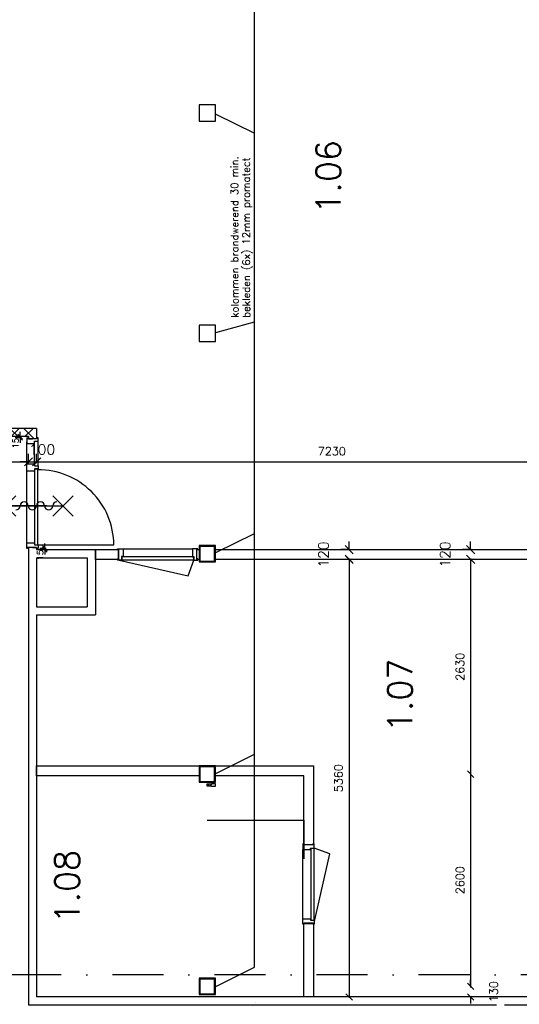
# Model space of a CAD drawing. Extents: x -84256 to 172857, y -58817 to 112048.
# Tile 52 of 90: x 40470 to 46587, y 42427 to 54488. Entities that reach past the tile are written whole.
import ezdxf

# ---------------------------------------------------------------- set-up
doc = ezdxf.new("R2010")
doc.units = 0
doc.header["$LTSCALE"] = 50
doc.header["$MEASUREMENT"] = 0
doc.header["$PDMODE"] = 3
doc.header["$PDSIZE"] = 0.001
doc.linetypes.add('DASHDOT', pattern=[25, 12.5, -6.25, 0, -6.25])
doc.layers.get('0').update_dxf_attribs({"linetype": 'CONTINUOUS'})
doc.layers.get('DEFPOINTS').update_dxf_attribs({"linetype": 'CONTINUOUS'})
for name, color, linetype in [('_BESTAAND_ONGEWIJZIGD', 8, 'CONTINUOUS'), ('_BRANDCOMPART', 6, 'DASHDOT'), ('A--A22--_F123-', 9, 'CONTINUOUS'), ('A--L21--', 3, 'CONTINUOUS'), ('A--L22--_F-2--', 7, 'CONTINUOUS'), ('A--L32--', 7, 'CONTINUOUS'), ('A--L32--_F-2--', 7, 'CONTINUOUS'), ('A--L32--_F123-', 1, 'CONTINUOUS'), ('A--L32--_F123-DRAAIR', 7, 'CONTINUOUS'), ('A--L3A1_VPORTS', 1, 'CONTINUOUS'), ('A--L65--', 7, 'CONTINUOUS'), ('A--L65--_F-23-', 7, 'CONTINUOUS'), ('A--L65--_F123-', 7, 'CONTINUOUS'), ('A--M$1A-_F123-', 1, 'CONTINUOUS'), ('A--M1$A-_F123-', 1, 'CONTINUOUS'), ('A--T$1A-18_TEKST', 1, 'CONTINUOUS'), ('A--T$1A-_F123-_R', 4, 'CONTINUOUS'), ('TEKST_KOZIJNMERK', 10, 'CONTINUOUS'), ('X--LR---_CP', 7, 'CONTINUOUS')]:
    doc.layers.add(name, color=color, linetype=linetype)
doc.styles.add('ALFA-0_25', font='ROMANS')
doc.styles.add('HIEMSTRA', font='romans.shx')
doc.dimstyles.new('BEILEN', dxfattribs={"dimscale": 40, "dimtxt": 2.5, "dimasz": 2, "dimexe": 0.3, "dimexo": 0.3, "dimgap": 2, "dimtad": 1, "dimdec": 0, "dimzin": 0, "dimdsep": 46, "dimtxsty": 'HIEMSTRA', "dimblk1": 'OBLIQUE', "dimblk2": 'OBLIQUE', "dimsah": 1, "dimcen": -0.09, "dimdle": 0.3, "dimse1": 1, "dimclrd": 2, "dimclre": 2, "dimclrt": 3, "dimadec": 0, "dimazin": 0, "dimtfac": 1, "dimtdec": 4, "dimtofl": 0, "dimtmove": 2, "dimatfit": 3, "dimldrblk": 'OBLIQUE', "dimfxl": 1, "dimtvp": 625, "dimtolj": 1, "dimtzin": 0, "dimarcsym": 0})
doc.dimstyles.new('STANDARD$0', dxfattribs={"dimscale": 50, "dimtxt": 2.5, "dimasz": 2, "dimexe": 2, "dimexo": 0, "dimgap": 2, "dimtad": 1, "dimdec": 0, "dimzin": 0, "dimdsep": 46, "dimtxsty": 'ALFA-0_25', "dimblk1": 'OBLIQUE', "dimblk2": 'OBLIQUE', "dimsah": 1, "dimcen": -3, "dimdle": 2, "dimclrd": 1, "dimclre": 1, "dimclrt": 2, "dimadec": 0, "dimazin": 0, "dimtfac": 0.666667, "dimtofl": 0, "dimtmove": 2, "dimatfit": 3, "dimldrblk": 'OBLIQUE', "dimfxl": 1, "dimtvp": 0.833333, "dimtolj": 1, "dimtzin": 0, "dimarcsym": 0})
pattern_1 = [(45, (-40627.31, -49430.54), (-84.85281, 84.85281), []), (135, (-40627.31, -49430.54), (-84.85281, -84.85281), [])]

# ---------------------------------------------------------------- blocks, each defined once
blk = doc.blocks.new('dr_930type4b')
at = {"layer": 'A--L32--_F123-', "color": 1}
for p, q in [((67, 0), (1307, 0)), ((1037, -94), (1287, -94)), ((1010, -139), (1312, -139))]:
    blk.add_line(p, q, dxfattribs=at)
at = {"layer": 'A--L32--_F123-'}
for points in [[(0, -9), (0, 0), (67, 0), (67, -94), (42, -94), (42, -139), (0, -139), (0, -121), (12, -121), (12, -9), (0, -9)], [(949, 0), (1035, 0), (1037, 0), (1037, -94), (1037, -94), (1010, -94), (1010, -139), (1010, -139), (974, -139), (974, -139), (974, -94), (949, -94), (947, -94), (947, 0)], [(1354, -9), (1354, 0), (1287, 0), (1287, -94), (1312, -94), (1312, -139), (1354, -139), (1354, -121), (1342, -121), (1342, -9), (1354, -9)], [(44, -96), (44, -136), (970, -136), (967, -96), (44, -96)]]:
    blk.add_lwpolyline(points, close=True, dxfattribs=at)
blk.add_point((1374, 0), dxfattribs=at)
blk.add_point((1374, 0), dxfattribs=at)
at = {"layer": 'A--L32--_F123-DRAAIR', "color": 1}
blk.add_lwpolyline([(44, -136), (44, -1066, 0.414214), (963, -136)], format="xyb", dxfattribs=at)
at = {"layer": 'X--LR---_CP', "color": 1, "linetype": 'Continuous'}
blk.add_point((0, 0), dxfattribs=at)
at = {"layer": 'X--LR---_CP', "color": 1}
blk.add_point((982, 0), dxfattribs=at)
blk = doc.blocks.new('*U1230')
at = {"layer": 'A--L21--', "color": 8, "linetype": 'Continuous'}
for points in [[(0, 50), (0, 50), (-5680, 50), (-5680, 50)], [(-50, -50), (-50, -50), (-5780, -50), (-5780, -50)]]:
    blk.add_lwpolyline(points, dxfattribs=at)
blk = doc.blocks.new('*U1225')
at = {"layer": 'A--L21--', "color": 8, "linetype": 'Continuous'}
for points in [[(-50, 50), (-50, 50), (-1870, 50), (-1870, 50)], [(-50, -50), (-50, -50), (-1820, -50), (-1820, -50)]]:
    blk.add_lwpolyline(points, dxfattribs=at)
blk = doc.blocks.new('*U1223')
at = {"layer": 'A--L21--', "color": 8, "linetype": 'Continuous'}
for points in [[(-50, 0), (-50, 0), (-50, -4830), (-50, -4830)], [(50, -50), (50, -50), (50, -4730), (50, -4730)]]:
    blk.add_lwpolyline(points, dxfattribs=at)
blk = doc.blocks.new('*U1209')
at = {"layer": 'A--A22--_F123-', "linetype": 'Continuous'}
h = blk.add_hatch(dxfattribs=at)
h.set_pattern_fill('ALFAKRS', color=256, scale=120, style=0)
h.set_pattern_definition(pattern_1)
h.paths.add_polyline_path([(0, 0), (50, 50), (-1150, 50), (-1150, 0), (-1150, -50), (-50, -50)])
at = {"layer": 'A--L22--_F-2--', "color": 2, "linetype": 'Continuous'}
for points in [[(50, 50), (50, 50), (-1150, 50), (-1150, 0)], [(-50, -50), (-50, -50), (-1150, -50), (-1150, 0)]]:
    blk.add_lwpolyline(points, dxfattribs=at)
blk = doc.blocks.new('*U1208')
at = {"layer": 'A--A22--_F123-', "linetype": 'Continuous'}
h = blk.add_hatch(dxfattribs=at)
h.set_pattern_fill('ALFAKRS', color=256, scale=120, style=0)
h.set_pattern_definition(pattern_1)
h.paths.add_polyline_path([(0, 0), (50, 50), (50, -77), (0, -77), (-50, -77), (-50, -50)])
at = {"layer": 'A--L22--_F-2--', "color": 2, "linetype": 'Continuous'}
for points in [[(50, 50), (50, 50), (50, -77), (0, -77)], [(-50, -50), (-50, -50), (-50, -77), (0, -77)]]:
    blk.add_lwpolyline(points, dxfattribs=at)
blk = doc.blocks.new('S060204-')
at = {"layer": 'A--L65--_F-23-', "color": 255}
blk.add_circle((0, 0), 0.0123, dxfattribs=at)
at = {"layer": 'A--L65--_F123-', "color": 1, "linetype": 'Continuous'}
for points in [[(-1.25, 6.25), (1.25, 3.75)], [(1.25, 6.25), (-1.25, 3.75)], [(0, 0), (0, 5)]]:
    blk.add_lwpolyline(points, dxfattribs=at)
blk = doc.blocks.new('S060205A')
at = {"layer": 'A--L65--_F-23-', "color": 255}
blk.add_circle((0, -0.0123), 0.0123, dxfattribs=at)
at = {"layer": 'A--L65--_F123-', "color": 1, "linetype": 'Continuous'}
blk.add_lwpolyline([(0, -0.0123), (0, 6.2377)], dxfattribs=at)
for points in [[(-0.5, 5.7377, 0.41), (0, 5.2377)], [(0, 4.2377, 1), (0, 5.2377)], [(0, 4.2377, 1), (0, 3.2377)], [(0, 2.2377, 1), (0, 3.2377)], [(0, 2.2377, 1), (0, 1.2377)], [(0.5, 0.7377, 0.41), (0, 1.2377)]]:
    blk.add_lwpolyline(points, format="xyb", dxfattribs=at)
at = {"layer": 'A--L65--', "xscale": -1}
blk.add_blockref('S060204-', (0, 1.4877), dxfattribs=at)
blk.add_blockref('S060204-', (0, 1.4877), dxfattribs=at)
at = {"layer": 'A--L65--', "rotation": 180}
blk.add_blockref('S060204-', (0, 4.4877), dxfattribs=at)
blk.add_blockref('S060204-', (0, 4.4877), dxfattribs=at)
blk = doc.blocks.new('*U1123')
at = {"layer": 'A--L21--', "color": 8, "linetype": 'Continuous'}
for points in [[(0, 0), (-50, 0), (-50, -77), (-50, -77)], [(0, 0), (50, 0), (50, -27), (50, -27)]]:
    blk.add_lwpolyline(points, dxfattribs=at)
blk = doc.blocks.new('*U1122')
at = {"layer": 'A--L21--', "color": 8, "linetype": 'Continuous'}
for points in [[(-50, 0), (-50, 0), (-50, -700), (-50, -700)], [(50, -50), (50, -50), (50, -650), (50, -650)]]:
    blk.add_lwpolyline(points, dxfattribs=at)
blk = doc.blocks.new('*U1121')
at = {"layer": 'A--L21--', "color": 8, "linetype": 'Continuous'}
for points in [[(50, 50), (50, 50), (50, -750), (50, -750)], [(-50, -50), (-50, -50), (-50, -650), (-50, -650)]]:
    blk.add_lwpolyline(points, dxfattribs=at)
blk = doc.blocks.new('*U1120')
at = {"layer": 'A--L21--', "color": 8, "linetype": 'Continuous'}
for points in [[(50, 50), (50, 50), (670, 50), (670, 50)], [(50, -50), (50, -50), (770, -50), (770, -50)]]:
    blk.add_lwpolyline(points, dxfattribs=at)
blk = doc.blocks.new('*U1119')
at = {"layer": 'A--L21--', "color": 8, "linetype": 'Continuous'}
for points in [[(50, 50), (50, 50), (770, 50), (770, 50)], [(50, -50), (50, -50), (670, -50), (670, -50)]]:
    blk.add_lwpolyline(points, dxfattribs=at)
blk = doc.blocks.new('_OBLIQUE')
at = {"color": 0, "linetype": 'ByBlock'}
blk.add_line((-0.5, -0.5), (0.5, 0.5), dxfattribs=at)
blk = doc.blocks.new('*D115')
at = {"layer": 'A--M$1A-_F123-', "color": 2, "linetype": 'Continuous', "lineweight": -2, "transparency": 16777216}
blk.add_line((39615, 49072), (40589, 49072), dxfattribs=at)
at = {"layer": 'DEFPOINTS', "color": 0, "linetype": 'Continuous', "transparency": 16777216}
for p in [(39627, 49072), (40577, 49072), (40577, 49072)]:
    blk.add_point(p, dxfattribs=at)
at = {"layer": 'A--M$1A-_F123-', "color": 2, "linetype": 'Continuous', "lineweight": -2, "transparency": 16777216, "xscale": 80, "yscale": 80, "zscale": 80, "rotation": 180}
blk.add_blockref('_OBLIQUE', (39627, 49072), dxfattribs=at)
at = {"layer": 'A--M$1A-_F123-', "color": 2, "linetype": 'Continuous', "lineweight": -2, "transparency": 16777216, "xscale": 80, "yscale": 80, "zscale": 80}
blk.add_blockref('_OBLIQUE', (40577, 49072), dxfattribs=at)
at = {"layer": 'A--M$1A-_F123-', "color": 3, "linetype": 'Continuous', "transparency": 16777216, "insert": (40092, 49272), "char_height": 100, "attachment_point": 5, "style": 'HIEMSTRA'}
blk.add_mtext('\\A1;950', dxfattribs=at)
blk = doc.blocks.new('*D122')
at = {"layer": 'A--M$1A-_F123-', "color": 2, "linetype": 'Continuous', "lineweight": -2, "transparency": 16777216}
for p, q in [((40665, 49072), (47919, 49072)), ((47907, 48975), (47907, 49084))]:
    blk.add_line(p, q, dxfattribs=at)
at = {"layer": 'DEFPOINTS', "color": 0, "linetype": 'Continuous', "transparency": 16777216}
for p in [(40677, 49072), (47907, 49072), (47907, 48963)]:
    blk.add_point(p, dxfattribs=at)
at = {"layer": 'A--M$1A-_F123-', "color": 2, "linetype": 'Continuous', "lineweight": -2, "transparency": 16777216, "xscale": 80, "yscale": 80, "zscale": 80, "rotation": 180}
blk.add_blockref('_OBLIQUE', (40677, 49072), dxfattribs=at)
at = {"layer": 'A--M$1A-_F123-', "color": 2, "linetype": 'Continuous', "lineweight": -2, "transparency": 16777216, "xscale": 80, "yscale": 80, "zscale": 80}
blk.add_blockref('_OBLIQUE', (47907, 49072), dxfattribs=at)
at = {"layer": 'A--M$1A-_F123-', "color": 3, "linetype": 'Continuous', "transparency": 16777216, "insert": (44292, 49202), "char_height": 100, "attachment_point": 5, "style": 'HIEMSTRA'}
blk.add_mtext('\\A1;7230', dxfattribs=at)
blk = doc.blocks.new('*D123')
at = {"layer": 'A--M$1A-_F123-', "color": 2, "linetype": 'Continuous', "lineweight": -2, "transparency": 16777216}
for p, q in [((44503, 47889), (44503, 42505)), ((44491, 42517), (44491, 42517))]:
    blk.add_line(p, q, dxfattribs=at)
at = {"layer": 'DEFPOINTS', "color": 0, "linetype": 'Continuous', "transparency": 16777216}
for p in [(44503, 47877), (44503, 42517), (44503, 42517)]:
    blk.add_point(p, dxfattribs=at)
at = {"layer": 'A--M$1A-_F123-', "color": 2, "linetype": 'Continuous', "lineweight": -2, "transparency": 16777216, "xscale": 80, "yscale": 80, "zscale": 80}
for p, rotation in [((44503, 47877), 90), ((44503, 42517), 270)]:
    blk.add_blockref('_OBLIQUE', p, dxfattribs=dict(at, rotation=rotation))
at = {"layer": 'A--M$1A-_F123-', "color": 3, "linetype": 'Continuous', "transparency": 16777216, "insert": (44373, 45197), "char_height": 100, "attachment_point": 5, "rotation": 90, "style": 'HIEMSTRA'}
blk.add_mtext('\\A1;5360', dxfattribs=at)
blk = doc.blocks.new('*D124')
at = {"layer": 'A--M$1A-_F123-', "color": 2, "linetype": 'Continuous', "lineweight": -2, "transparency": 16777216}
blk.add_line((45991, 47889), (45991, 45235), dxfattribs=at)
at = {"layer": 'DEFPOINTS', "color": 0, "linetype": 'Continuous', "transparency": 16777216}
for p in [(45351, 47877), (45991, 45247), (45991, 45247)]:
    blk.add_point(p, dxfattribs=at)
at = {"layer": 'A--M$1A-_F123-', "color": 2, "linetype": 'Continuous', "lineweight": -2, "transparency": 16777216, "xscale": 80, "yscale": 80, "zscale": 80}
for p, rotation in [((45991, 47877), 90), ((45991, 45247), 270)]:
    blk.add_blockref('_OBLIQUE', p, dxfattribs=dict(at, rotation=rotation))
at = {"layer": 'A--M$1A-_F123-', "color": 3, "linetype": 'Continuous', "transparency": 16777216, "insert": (45861, 46562), "char_height": 100, "attachment_point": 5, "rotation": 90, "style": 'HIEMSTRA'}
blk.add_mtext('\\A1;2630', dxfattribs=at)
blk = doc.blocks.new('*D125')
at = {"layer": 'A--M$1A-_F123-', "color": 2, "linetype": 'Continuous', "lineweight": -2, "transparency": 16777216}
for p, q in [((45991, 45259), (45991, 42635)), ((45989, 42647), (46003, 42647))]:
    blk.add_line(p, q, dxfattribs=at)
at = {"layer": 'DEFPOINTS', "color": 0, "linetype": 'Continuous', "transparency": 16777216}
for p in [(45991, 45247), (45977, 42647), (45991, 42647)]:
    blk.add_point(p, dxfattribs=at)
at = {"layer": 'A--M$1A-_F123-', "color": 2, "linetype": 'Continuous', "lineweight": -2, "transparency": 16777216, "xscale": 80, "yscale": 80, "zscale": 80}
for p, rotation in [((45991, 45247), 90), ((45991, 42647), 270)]:
    blk.add_blockref('_OBLIQUE', p, dxfattribs=dict(at, rotation=rotation))
at = {"layer": 'A--M$1A-_F123-', "color": 3, "linetype": 'Continuous', "transparency": 16777216, "insert": (45861, 43947), "char_height": 100, "attachment_point": 5, "rotation": 90, "style": 'HIEMSTRA'}
blk.add_mtext('\\A1;2600', dxfattribs=at)
blk = doc.blocks.new('*D126')
at = {"layer": 'A--M$1A-_F123-', "color": 2, "linetype": 'Continuous', "lineweight": -2, "transparency": 16777216}
for p, q in [((45991, 42647), (45991, 42727)), ((45989, 42517), (46003, 42517)), ((45991, 42517), (45991, 42437))]:
    blk.add_line(p, q, dxfattribs=at)
at = {"layer": 'DEFPOINTS', "color": 0, "linetype": 'Continuous', "transparency": 16777216}
for p in [(45977, 42647), (45977, 42517), (45991, 42517)]:
    blk.add_point(p, dxfattribs=at)
at = {"layer": 'A--M$1A-_F123-', "color": 2, "linetype": 'Continuous', "lineweight": -2, "transparency": 16777216, "xscale": 80, "yscale": 80, "zscale": 80}
for p, rotation in [((45991, 42647), 270), ((45991, 42517), 90)]:
    blk.add_blockref('_OBLIQUE', p, dxfattribs=dict(at, rotation=rotation))
at = {"layer": 'A--M$1A-_F123-', "color": 3, "linetype": 'Continuous', "transparency": 16777216, "insert": (46273, 42582), "char_height": 100, "attachment_point": 5, "rotation": 90, "style": 'HIEMSTRA'}
blk.add_mtext('\\A1;130', dxfattribs=at)
blk = doc.blocks.new('*D346')
at = {"color": 1, "linetype": 'ByBlock', "transparency": 16777216}
for p, q in [((40577, 49054), (40577, 49172)), ((40677, 49054), (40677, 49172)), ((40577, 49072), (40477, 49072)), ((40577, 49072), (40677, 49072)), ((40677, 49072), (40777, 49072))]:
    blk.add_line(p, q, dxfattribs=at)
at = {"layer": 'DEFPOINTS', "color": 0, "linetype": 'ByBlock', "transparency": 16777216}
for p in [(40577, 49054), (40677, 49072), (40677, 49054)]:
    blk.add_point(p, dxfattribs=at)
at = {"color": 1, "linetype": 'ByBlock', "transparency": 16777216, "xscale": 100, "yscale": 100, "zscale": 100}
blk.add_blockref('_OBLIQUE', (40577, 49072), dxfattribs=at)
at = {"color": 1, "linetype": 'ByBlock', "transparency": 16777216, "xscale": 100, "yscale": 100, "zscale": 100, "rotation": 180}
blk.add_blockref('_OBLIQUE', (40677, 49072), dxfattribs=at)
at = {"color": 2, "linetype": 'ByBlock', "transparency": 16777216, "insert": (40743, 49223), "char_height": 125, "attachment_point": 5, "style": 'ALFA-0_25'}
blk.add_mtext('\\A1;100', dxfattribs=at)
blk = doc.blocks.new('*D347')
at = {"layer": 'A--M$1A-_F123-', "color": 1, "linetype": 'Continuous', "lineweight": -2, "transparency": 16777216}
for p, q in [((44503, 47997), (44503, 48097)), ((44509, 47997), (44403, 47997)), ((44509, 47877), (44403, 47877)), ((44503, 47877), (44503, 47777))]:
    blk.add_line(p, q, dxfattribs=at)
at = {"layer": 'DEFPOINTS', "color": 0, "linetype": 'Continuous', "transparency": 16777216}
for p in [(44503, 47997), (44509, 47997), (44509, 47877)]:
    blk.add_point(p, dxfattribs=at)
at = {"layer": 'A--M$1A-_F123-', "color": 1, "linetype": 'Continuous', "lineweight": -2, "transparency": 16777216, "xscale": 100, "yscale": 100, "zscale": 100}
for p, rotation in [((44503, 47997), 270), ((44503, 47877), 90)]:
    blk.add_blockref('_OBLIQUE', p, dxfattribs=dict(at, rotation=rotation))
at = {"layer": 'A--M$1A-_F123-', "color": 2, "linetype": 'Continuous', "transparency": 16777216, "insert": (44190, 47937), "char_height": 125, "attachment_point": 5, "rotation": 90, "style": 'ALFA-0_25'}
blk.add_mtext('\\A1;120', dxfattribs=at)
blk = doc.blocks.new('*D348')
at = {"layer": 'A--M$1A-_F123-', "color": 1, "linetype": 'Continuous', "lineweight": -2, "transparency": 16777216}
for p, q in [((45991, 47997), (45991, 48097)), ((45998, 47997), (45891, 47997)), ((45998, 47877), (45891, 47877)), ((45991, 47877), (45991, 47777))]:
    blk.add_line(p, q, dxfattribs=at)
at = {"layer": 'DEFPOINTS', "color": 0, "linetype": 'Continuous', "transparency": 16777216}
for p in [(45991, 47997), (45998, 47997), (45998, 47877)]:
    blk.add_point(p, dxfattribs=at)
at = {"layer": 'A--M$1A-_F123-', "color": 1, "linetype": 'Continuous', "lineweight": -2, "transparency": 16777216, "xscale": 100, "yscale": 100, "zscale": 100}
for p, rotation in [((45991, 47997), 270), ((45991, 47877), 90)]:
    blk.add_blockref('_OBLIQUE', p, dxfattribs=dict(at, rotation=rotation))
at = {"layer": 'A--M$1A-_F123-', "color": 2, "linetype": 'Continuous', "transparency": 16777216, "insert": (45679, 47937), "char_height": 125, "attachment_point": 5, "rotation": 90, "style": 'ALFA-0_25'}
blk.add_mtext('\\A1;120', dxfattribs=at)
blk = doc.blocks.new('*D502')
at = {"layer": 'A--M1$A-_F123-', "color": 1, "lineweight": -2, "transparency": 16777216}
for p, q in [((40492, 49381), (40416, 49381)), ((40492, 49366), (40416, 49366)), ((40476, 49381), (40476, 49441)), ((40476, 49366), (40476, 49306))]:
    blk.add_line(p, q, dxfattribs=at)
at = {"layer": 'DEFPOINTS', "color": 0, "transparency": 16777216}
for p in [(40476, 49366), (40492, 49381), (40492, 49366)]:
    blk.add_point(p, dxfattribs=at)
at = {"layer": 'A--M1$A-_F123-', "color": 1, "lineweight": -2, "transparency": 16777216, "xscale": 60, "yscale": 60, "zscale": 60}
for p, rotation in [((40476, 49381), 270), ((40476, 49366), 90)]:
    blk.add_blockref('_OBLIQUE', p, dxfattribs=dict(at, rotation=rotation))
at = {"layer": 'A--M1$A-_F123-', "color": 2, "transparency": 16777216, "insert": (40419, 49299), "char_height": 75, "attachment_point": 5, "rotation": 90, "style": 'ALFA-0_25'}
blk.add_mtext('\\A1;15', dxfattribs=at)
blk = doc.blocks.new('*U910')
at = {"layer": 'A--A22--_F123-', "linetype": 'Continuous'}
h = blk.add_hatch(dxfattribs=at)
h.set_pattern_fill('ALFAKRS', color=256, scale=120, style=0)
h.set_pattern_definition([(45, (-42817.03, -45099.86), (-84.85281, 84.85281), []), (135, (-42817.03, -45099.86), (-84.85281, -84.85281), [])])
h.paths.add_polyline_path([(0, 0), (-50, 0), (-50, 27), (0, 27), (50, 27), (50, 0)])
at = {"layer": 'A--L22--_F-2--', "color": 2, "linetype": 'Continuous'}
for points in [[(0, 0), (-50, 0), (-50, 27), (0, 27)], [(0, 0), (50, 0), (50, 27), (0, 27)]]:
    blk.add_lwpolyline(points, dxfattribs=at)
blk = doc.blocks.new('*D527')
at = {"layer": 'A--M1$A-_F123-', "color": 1, "lineweight": -2, "transparency": 16777216}
for p, q in [((40793, 48012), (40717, 48012)), ((40777, 48012), (40777, 48072)), ((40793, 47997), (40717, 47997)), ((40777, 47997), (40777, 47937))]:
    blk.add_line(p, q, dxfattribs=at)
at = {"layer": 'DEFPOINTS', "color": 0, "transparency": 16777216}
for p in [(40793, 48012), (40777, 47997), (40793, 47997)]:
    blk.add_point(p, dxfattribs=at)
at = {"layer": 'A--M1$A-_F123-', "color": 1, "lineweight": -2, "transparency": 16777216, "xscale": 60, "yscale": 60, "zscale": 60}
for p, rotation in [((40777, 48012), 270), ((40777, 47997), 90)]:
    blk.add_blockref('_OBLIQUE', p, dxfattribs=dict(at, rotation=rotation))
at = {"layer": 'A--M1$A-_F123-', "color": 2, "transparency": 16777216, "insert": (40720, 47930), "char_height": 75, "attachment_point": 5, "rotation": 90, "style": 'ALFA-0_25'}
blk.add_mtext('\\A1;15', dxfattribs=at)

msp = doc.modelspace()

# ---------------------------------------------------------------- linework, layer by layer
at = {"layer": '_BESTAAND_ONGEWIJZIGD'}
msp.add_line((43356, 42445.8), (43356, 42445.8), dxfattribs=at)
at = {"layer": '_BESTAAND_ONGEWIJZIGD', "linetype": 'Continuous'}
for points in [[(42667, 47846.9), (42867, 47846.9), (42867, 48046.9), (42667, 48046.9)], [(42667, 47846.9), (42867, 47846.9), (42867, 48046.9), (42667, 48046.9)], [(42677, 47856.9), (42857, 47856.9), (42857, 48036.9), (42677, 48036.9)], [(42677, 47856.9), (42857, 47856.9), (42857, 48036.9), (42677, 48036.9)], [(42667, 45146.9), (42867, 45146.9), (42867, 45346.9), (42667, 45346.9)], [(42667, 45146.9), (42867, 45146.9), (42867, 45346.9), (42667, 45346.9)], [(42677, 45156.9), (42857, 45156.9), (42857, 45336.9), (42677, 45336.9)], [(42677, 45156.9), (42857, 45156.9), (42857, 45336.9), (42677, 45336.9)], [(42667, 42546.9), (42867, 42546.9), (42867, 42746.9), (42667, 42746.9)], [(42667, 42546.9), (42867, 42546.9), (42867, 42746.9), (42667, 42746.9)], [(42677, 42556.9), (42857, 42556.9), (42857, 42736.9), (42677, 42736.9)], [(42677, 42556.9), (42857, 42556.9), (42857, 42736.9), (42677, 42736.9)]]:
    msp.add_lwpolyline(points, close=True, dxfattribs=at)
at = {"layer": '_BRANDCOMPART'}
msp.add_lwpolyline([(47099.4, 30650.8), (47099.4, 35817.5), (46214, 35817.5), (46214, 37113.5), (49181.3, 37113.5), (49181.3, 39577.1), (48480, 39577.1), (48480, 42789.3), (40221.6, 42789.3), (40221.6, 49046.7), (39064.6, 49046.7), (39064.6, 56840.7), (39064.6, 56840.7), (40388.8, 56840.7), (40388.8, 59802), (40388.8, 59802), (37996.9, 59802), (37996.9, 64946.5), (36327, 64587.4), (36327, 72357.4), (34739.4, 72702.5)], dxfattribs=at)
at = {"layer": 'A--L21--', "color": 2, "linetype": 'Continuous'}
for p, q in [((42867, 45227), (42867, 45346.9)), ((42867, 45346.9), (44067, 45346.9)), ((44067, 45346.9), (44067, 44379.3)), ((43947.2, 45226.9), (42867, 45227)), ((43947, 44379.3), (43947.2, 45226.9)), ((44067, 44379.3), (43947, 44379.3))]:
    msp.add_line(p, q, dxfattribs=at)
at = {"layer": 'A--L21--'}
for points in [[(42667, 53246.9), (42867, 53246.9), (42867, 53446.9), (42667, 53446.9)], [(42667, 50546.9), (42867, 50546.9), (42867, 50746.9), (42667, 50746.9)], [(42667, 45146.9), (42867, 45146.9), (42867, 45346.9), (42667, 45346.9)]]:
    msp.add_lwpolyline(points, close=True, dxfattribs=at)
at = {"layer": 'A--L21--', "color": 2, "linetype": 'Continuous'}
for points in [[(41397.3, 47996.9), (41680, 47996.7), (41680, 47876.9), (41397.3, 47876.9)], [(42640, 47996.9), (42667, 47996.7), (42667, 47876.9), (42640, 47876.9)], [(42867, 47996.9), (47807, 47996.7), (47807, 47876.9), (42867, 47876.9)], [(40677.3, 45346.9), (42667, 45346.8), (42667, 45226.9), (40677.3, 45226.9)], [(43947, 42516.9), (43947.2, 43416.9), (44067, 43416.9), (44067, 42516.9)]]:
    msp.add_lwpolyline(points, close=True, dxfattribs=at)
at = {"layer": 'A--L32--_F-2--', "color": 1, "linetype": 'Continuous'}
for points in [[(41686, 47866.7), (42532.3, 47675.5), (42602, 47866.7)], [(44077.2, 43425.3), (44268.4, 44271.6), (44077.2, 44341.3)]]:
    msp.add_lwpolyline(points, dxfattribs=at)
at = {"layer": 'A--L32--_F123-', "color": 1}
for p, q in [((41735, 48005.7), (42585, 48005.7)), ((43938.2, 43474.3), (43938.2, 44324.3))]:
    msp.add_line(p, q, dxfattribs=at)
at = {"layer": 'A--L32--_F123-'}
for points in [[(41668, 47996.7), (41668, 48005.7), (41735, 48005.7), (41735, 47912), (41718, 47912), (41718, 47866.7), (41668, 47866.7), (41668, 47884.7), (41680, 47884.7), (41680, 47996.7), (41668, 47996.7)], [(42652, 47996.7), (42652, 48005.7), (42585, 48005.7), (42585, 47912), (42602, 47912), (42602, 47866.7), (42652, 47866.7), (42652, 47884.7), (42640, 47884.7), (42640, 47996.7), (42652, 47996.7)], [(41720, 47910.2), (41720, 47870.2), (42600, 47870.2), (42597, 47910.2), (41720, 47910.2)], [(43947.2, 44391.3), (43938.2, 44391.3), (43938.2, 44324.3), (44031.9, 44324.3), (44031.9, 44341.3), (44077.2, 44341.3), (44077.2, 44391.3), (44059.2, 44391.3), (44059.2, 44379.3), (43947.2, 44379.3), (43947.2, 44391.3)], [(44033.7, 43459.3), (44073.7, 43459.3), (44073.7, 44339.3), (44033.7, 44336.3), (44033.7, 43459.3)], [(43947.2, 43407.3), (43938.2, 43407.3), (43938.2, 43474.3), (44031.9, 43474.3), (44031.9, 43457.3), (44077.2, 43457.3), (44077.2, 43407.3), (44059.2, 43407.3), (44059.2, 43419.3), (43947.2, 43419.3), (43947.2, 43407.3)]]:
    msp.add_lwpolyline(points, close=True, dxfattribs=at)
at = {"layer": 'A--L3A1_VPORTS'}
for p, q in [((42767, 44682.3), (43947, 44682.3)), ((43947, 44682.3), (43947, 44209.5))]:
    msp.add_line(p, q, dxfattribs=at)
at = {"layer": 'TEKST_KOZIJNMERK'}
for p, q in [((43346.7, 42880.4), (43346.7, 55807.9)), ((42870.5, 53329.9), (43346.7, 53096.4)), ((42870.5, 50655.2), (43346.7, 50787.3)), ((42870.5, 47959.4), (43346.7, 48192.9)), ((42870.5, 45256.3), (43346.7, 45489.8)), ((42870.5, 42646.9), (43346.7, 42880.4))]:
    msp.add_line(p, q, dxfattribs=at)
at = {"layer": 'X--LR---_CP'}
msp.add_point((41668, 48005.7), dxfattribs=at)
at = {"layer": 'X--LR---_CP', "color": 1}
for p in [(41680, 47996.7), (41680, 47884.7)]:
    msp.add_point(p, dxfattribs=at)
at = {"layer": 'X--LR---_CP', "color": 2}
for p in [(42640, 47996.7), (42640, 47884.7)]:
    msp.add_point(p, dxfattribs=at)

# ---------------------------------------------------------------- block references
at = {"layer": 'A--L21--', "linetype": 'Continuous'}
for name, p in [('*U1209', (40627.3, 49430.5)), ('*U1208', (40627.3, 49430.5)), ('*U1123', (40627.3, 48023.5)), ('*U1122', (40627.3, 47946.9)), ('*U1119', (40627.3, 47946.9)), ('*U1121', (41347.3, 47946.9)), ('*U1120', (40627.3, 47246.9)), ('*U1223', (40627.3, 47246.9)), ('*U910', (42817, 45099.9)), ('*U1230', (46357, 42466.9)), ('*U1225', (48227.3, 42466.9))]:
    msp.add_blockref(name, p, dxfattribs=at)
at = {"layer": 'A--L32--', "linetype": 'Continuous', "rotation": 90}
msp.add_blockref('dr_930type4b', (40556.3, 48011.5), dxfattribs=at)
at = {"layer": 'A--L65--', "xscale": 100, "yscale": 100, "zscale": 2, "rotation": 270}
msp.add_blockref('S060205A', (40350.4, 48532.4), dxfattribs=at)

# ---------------------------------------------------------------- texts
at = {"layer": 'A--T$1A-18_TEKST', "style": 'HIEMSTRA'}
for s, p in [('kolommen brandwerend 30 min.', (43147.4, 50834.9)), ('bekleden (6x) 12mm promatect', (43290, 50834.9))]:
    msp.add_text(s, height=90, rotation=90.07785, dxfattribs=at).set_placement(p)
at = {"layer": 'A--T$1A-_F123-_R', "style": 'ALFA-0_25'}
for s, p in [('1.06', (44399.3, 52112.2)), ('1.07', (45276, 45761.8)), ('1.08', (41201.5, 43418.1))]:
    msp.add_text(s, height=300, rotation=90, dxfattribs=at).set_placement(p)

# ---------------------------------------------------------------- dimensions: what is measured, and where the dimension line sits
at = {"layer": 'A--M$1A-_F123-', "linetype": 'Continuous'}
dim = msp.add_linear_dim(base=(40577.3, 49071.8), p1=(39627.3, 49071.8), p2=(40577.3, 49071.8), dimstyle='BEILEN', override={"dimtxsty": 'HIEMSTRA'}, dxfattribs=at)
dim.commit()
dim.dimension.update_dxf_attribs({"geometry": '*D115', "text_midpoint": (40091.8, 49271.8), "dimtype": 160})
dim = msp.add_linear_dim(base=(40677.3, 49071.8), p1=(40577.3, 49053.8), p2=(40677.3, 49053.8), dimstyle='STANDARD$0', dxfattribs=at)
dim.commit()
dim.dimension.update_dxf_attribs({"geometry": '*D346', "text_midpoint": (40743.3, 49223.3), "dimtype": 160})
dim = msp.add_linear_dim(base=(47907, 49071.8), p1=(40677.3, 49071.8), p2=(47907, 48963.2), dimstyle='BEILEN', override={"dimtxsty": 'HIEMSTRA'}, dxfattribs=at)
dim.commit()
dim.dimension.update_dxf_attribs({"geometry": '*D122', "text_midpoint": (44292.2, 49201.8)})
for base, p1, p2, picture, middle in [((44502.7, 47996.9), (44509.3, 47876.9), (44509.3, 47996.9), '*D347', (44190.2, 47936.9)), ((45991.4, 47996.9), (45998, 47876.9), (45998, 47996.9), '*D348', (45678.9, 47936.9))]:
    dim = msp.add_linear_dim(base=base, p1=p1, p2=p2, angle=90, dimstyle='STANDARD$0', dxfattribs=at)
    dim.commit()
    dim.dimension.update_dxf_attribs({"geometry": picture, "text_midpoint": middle})
for base, p1, p2, override, picture, middle in [((44502.7, 42516.9), (44502.7, 47876.9), (44502.7, 42516.9), {"dimtxsty": 'HIEMSTRA'}, '*D123', (44372.7, 45196.9)), ((45991.4, 45246.9), (45351.3, 47876.9), (45991.4, 45246.9), {"dimtxsty": 'HIEMSTRA'}, '*D124', (45861.4, 46561.9)), ((45991.4, 42646.9), (45991.4, 45246.9), (45977.3, 42646.9), {"dimtxsty": 'HIEMSTRA', "dimse1": 1}, '*D125', (45861.4, 43946.9)), ((45991.4, 42516.9), (45977.3, 42646.9), (45977.3, 42516.9), {"dimtxsty": 'HIEMSTRA', "dimse1": 1}, '*D126', (46273.4, 42581.9))]:
    dim = msp.add_linear_dim(base=base, p1=p1, p2=p2, angle=90, dimstyle='BEILEN', override=override, dxfattribs=at)
    dim.commit()
    dim.dimension.update_dxf_attribs({"geometry": picture, "text_midpoint": middle})
at = {"layer": 'A--M1$A-_F123-'}
for base, p1, p2, picture, middle in [((40475.9, 49365.9), (40491.8, 49380.5), (40491.8, 49365.9), '*D502', (40419, 49298.6)), ((40776.8, 47996.9), (40792.7, 48011.5), (40792.7, 47996.9), '*D527', (40719.9, 47929.6))]:
    dim = msp.add_linear_dim(base=base, p1=p1, p2=p2, angle=270, dimstyle='STANDARD$0', override={"dimscale": 30, "dimblk1": 'OBLIQUE', "dimblk2": 'OBLIQUE'}, dxfattribs=at)
    dim.commit()
    dim.dimension.update_dxf_attribs({"geometry": picture, "text_midpoint": middle, "dimtype": 161})

doc.saveas('drawing.dxf')
